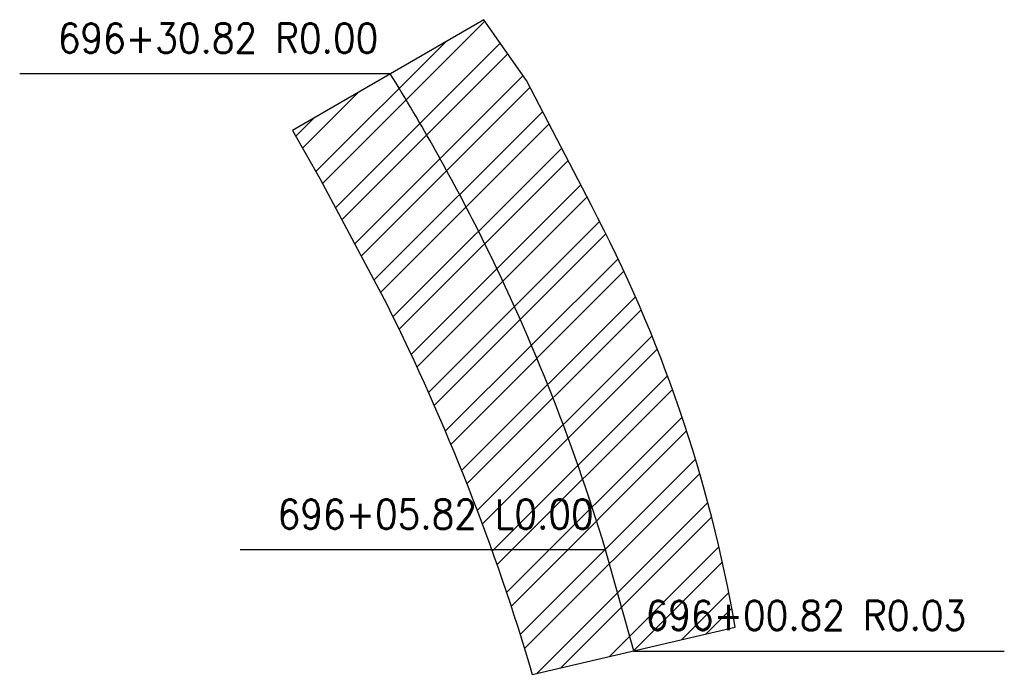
# Model space of a CAD drawing. Extents: x 167754 to 212748, y 396132 to 454338.
# Tile 118 of 147: x 169590 to 169637, y 429421 to 429452. Entities that reach past the tile are written whole.
import ezdxf
from ezdxf.enums import TextEntityAlignment as Align

# ---------------------------------------------------------------- set-up
doc = ezdxf.new("R2010")
doc.units = 0
doc.header["$MEASUREMENT"] = 0
for name, color, linetype in [('PV_P_CURB_RAMP', 3, 'CONTINUOUS'), ('RD_P_MISC', 101, 'CONTINUOUS'), ('SC_SCRATCH-6', 6, 'CONTINUOUS')]:
    doc.layers.add(name, color=color, linetype=linetype)
doc.styles.add('romans', font='romans.shx', dxfattribs={"width": 0.75, "oblique": 22.5})
doc.styles.get("Standard").update_dxf_attribs({"font": 'romans.shx', "width": 0.9})
doc.dimstyles.new('4P', dxfattribs={"dimscale": 4, "dimtxt": 0.14, "dimasz": 0.14, "dimexe": 0.05, "dimexo": 0.05, "dimgap": 0.05, "dimtad": 1, "dimzin": 0, "dimdsep": 46, "dimtxsty": 'romans', "dimcen": 0, "dimdle": 0.1, "dimclrd": 1, "dimclre": 1, "dimclrt": 7, "dimaunit": 1, "dimadec": 4, "dimazin": 0, "dimtfac": 1, "dimtmove": 0, "dimatfit": 2, "dimfxl": 1, "dimtvp": 1, "dimtolj": 1, "dimtzin": 0, "dimarcsym": 0})

msp = doc.modelspace()

# ---------------------------------------------------------------- hatches: boundary and pattern name
at = {"layer": 'RD_P_MISC'}
h = msp.add_hatch(dxfattribs=at)
h.set_pattern_fill('ANSI32', color=256, scale=5)
h.set_pattern_definition([(45, (0, 0), (-1.325825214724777, 1.325825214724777), []), (45, (0.8838834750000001, 0), (-1.325825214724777, 1.325825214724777), [])])
edge = h.paths.add_edge_path()
edge.add_line((169617.3745747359, 429443.1952976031), (169614.305, 429449.133))
edge.add_line((169614.305, 429449.133), (169612.258139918, 429452.0340202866))
edge.add_line((169612.258139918, 429452.0340202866), (169603.1378549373, 429446.7488952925))
edge.add_line((169603.1378549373, 429446.7488952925), (169604.439, 429444.458))
edge.add_line((169604.439, 429444.458), (169607.6308761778, 429438.4581838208))
edge.add_arc((169512.1344239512, 429390.7632962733), 106.7444363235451, 16.333050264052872, 26.539443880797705, ccw=False)
edge.add_line((169614.571, 429420.782), (169624.253, 429423.048))
edge.add_arc((169557.2858592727, 429411.4327794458), 67.96698673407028, 9.839862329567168, 27.8606493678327)

# ---------------------------------------------------------------- linework, layer by layer
at = {"layer": 'PV_P_CURB_RAMP'}
msp.add_lwpolyline([(169618.0667818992, 429426.735275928, 0.04347979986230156), (169611.9538359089, 429442.0516018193, 0.02234075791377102), (169607.8017531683, 429449.4515833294, 0.02234075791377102)], format="xyb", dxfattribs=at)
msp.add_lwpolyline([(169619.412, 429421.915), (169618.0667818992, 429426.735275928)], dxfattribs=at)
at = {"layer": 'RD_P_MISC'}
msp.add_lwpolyline([(169617.3745747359, 429443.1952976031), (169614.305, 429449.133), (169612.258139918, 429452.0340202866), (169603.1378549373, 429446.7488952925), (169604.439, 429444.458), (169607.6308761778, 429438.4581838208, -0.04456325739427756), (169614.571, 429420.782), (169624.253, 429423.048, 0.07879296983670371)], format="xyb", close=True, dxfattribs=at)

# ---------------------------------------------------------------- texts
at = {"layer": 'SC_SCRATCH-6', "width": 0.9}
for s, p in [('696+30.82 R0.00', (169607.2320151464, 429451.1538572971)), ('696+05.82 L0.00', (169617.4979706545, 429428.4400047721))]:
    msp.add_text(s, height=1.4, dxfattribs=at).set_placement(p, align=Align.MIDDLE_RIGHT)
msp.add_text('696+00.82 R0.03', height=1.4, dxfattribs=at).set_placement((169619.9805500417, 429423.6098137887), align=Align.MIDDLE_LEFT)

# ---------------------------------------------------------------- leaders
at = {"layer": 'SC_SCRATCH-6', "has_arrowhead": 0}
for points in [[(169607.8017531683, 429449.4515833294), (169607.7920151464, 429449.4538572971), (169590.1320151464, 429449.4538572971)], [(169618.0667818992, 429426.735275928), (169618.0579706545, 429426.7400047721), (169600.6379706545, 429426.7400047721)], [(169619.412, 429421.915), (169619.4205500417, 429421.9098137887), (169637.0805500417, 429421.9098137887)]]:
    msp.add_leader(points, dimstyle='4P', override={"dimscale": 20, "dimasz": 0.1}, dxfattribs=at)

doc.saveas('drawing.dxf')
